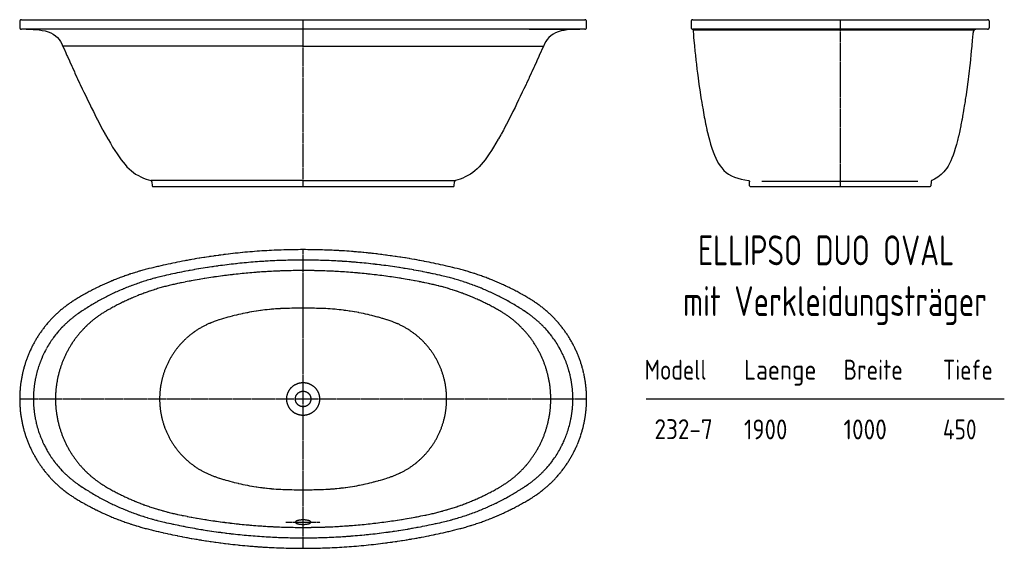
# Model space of a CAD drawing. Extents: x 33 to 3333, y 190 to 1960.
import ezdxf
from ezdxf.enums import TextEntityAlignment as Align

# ---------------------------------------------------------------- set-up
doc = ezdxf.new("R2010")
doc.units = 0
doc.header["$MEASUREMENT"] = 0
for name, pattern in [('AUSGEZOGEN', [16, 16, 0]), ('HILFSLINIE', [16, 16, 0]), ('MITTELLINIE', [13, 9.34, -1.22, 1.22, -1.22])]:
    doc.linetypes.add(name, pattern=pattern)
for name, color, linetype in [('2D-TEXT', 7, 'AUSGEZOGEN'), ('HILFSLINIE', 8, 'HILFSLINIE'), ('MITTELLINIE', 8, 'MITTELLINIE'), ('SICHTBARE_KANTE', 7, 'AUSGEZOGEN')]:
    doc.layers.add(name, color=color, linetype=linetype)
doc.styles.add('DIN-6776', font='isocp')

msp = doc.modelspace()

# ---------------------------------------------------------------- linework, layer by layer
at = {"layer": 'HILFSLINIE'}
for p, q in [((2520.189697, 1420.080688), (3042.699463, 1420.080688)), ((2132.999756, 690.295532), (3332.999756, 690.295532))]:
    msp.add_line(p, q, dxfattribs=at)
for points in [[(149.345093, 1928.446289), (136.923218, 1928.446289), (125.24353, 1928.446289), (116.119995, 1928.446289), (107.575073, 1928.446289), (99.56971, 1928.446289), (92.184456, 1928.446289), (85.492561, 1928.446045), (78.053596, 1928.446045), (71.620491, 1928.446289), (66.2201, 1928.446289), (61.762093, 1928.446289), (58.414925, 1928.446289), (56.198128, 1928.446289), (55.170296, 1928.446289)], [(225.570679, 1928.446289), (225.114136, 1928.446289), (214.80896, 1928.446289), (204.735718, 1928.446289), (194.867554, 1928.446289), (185.258179, 1928.446289), (173.273315, 1928.446289), (161.04187, 1928.446289), (149.345093, 1928.446289)], [(293.610229, 1928.446289), (268.52478, 1928.446289), (243.861679, 1928.446289), (230.162964, 1928.446289)], [(1740.429077, 1928.446289), (1740.88562, 1928.446289), (1751.190796, 1928.446289), (1761.264038, 1928.446289), (1771.132202, 1928.446289), (1780.741577, 1928.446289), (1792.72644, 1928.446289), (1804.957886, 1928.446289), (1816.654663, 1928.446289)], [(1816.654663, 1928.446289), (1829.076538, 1928.446289), (1840.756226, 1928.446289), (1849.879761, 1928.446289), (1858.424683, 1928.446289), (1866.430054, 1928.446289), (1873.815308, 1928.446289), (1880.507202, 1928.446045), (1887.946167, 1928.446045), (1894.379272, 1928.446289), (1899.779663, 1928.446289), (1904.237671, 1928.446289), (1907.584839, 1928.446289), (1909.801636, 1928.446289), (1910.829468, 1928.446289)], [(982.999817, 1871.364502), (940.443665, 1871.364746), (897.841125, 1871.365356), (855.197083, 1871.365356), (812.538391, 1871.36499), (769.899231, 1871.364136), (727.343079, 1871.362915), (691.710754, 1871.361328), (656.23468, 1871.360107), (620.971008, 1871.359253), (585.983215, 1871.358398), (558.732239, 1871.358032), (531.732727, 1871.357666), (505.028656, 1871.357666), (478.671265, 1871.357666), (455.060425, 1871.358032), (431.832886, 1871.358398), (409.047241, 1871.358643), (386.766968, 1871.358887), (365.065308, 1871.359253), (347.477417, 1871.359619), (330.39978, 1871.359619), (313.886108, 1871.359863), (297.999878, 1871.360107), (282.804565, 1871.360107), (268.36853, 1871.360474), (254.760117, 1871.36084), (242.052597, 1871.36084), (230.309448, 1871.361084), (219.60144, 1871.361328), (209.992065, 1871.361694), (201.537476, 1871.362305), (194.291382, 1871.362549), (188.305054, 1871.363281), (183.610229, 1871.363525), (180.24353, 1871.36377), (178.217163, 1871.364136), (177.897339, 1871.364502)], [(982.999817, 1871.364502), (1025.55603, 1871.364746), (1068.158569, 1871.365356), (1110.802612, 1871.365356), (1153.461304, 1871.36499), (1196.098022, 1871.364136), (1238.656616, 1871.362915), (1274.28894, 1871.361328), (1309.765015, 1871.360107), (1345.028687, 1871.359253), (1380.014038, 1871.358398), (1407.267456, 1871.358032), (1434.266968, 1871.357666), (1460.971069, 1871.357666), (1487.328491, 1871.357666), (1510.939331, 1871.358032), (1534.16687, 1871.358398), (1556.952515, 1871.358643), (1579.232788, 1871.358887), (1600.934448, 1871.359253), (1618.522339, 1871.359619), (1635.599976, 1871.359619), (1652.113647, 1871.359863), (1667.999878, 1871.360107), (1683.19519, 1871.360107), (1697.631226, 1871.360474), (1711.239624, 1871.36084), (1723.947144, 1871.36084), (1735.690308, 1871.361084), (1746.398315, 1871.361328), (1756.00769, 1871.362061), (1764.46228, 1871.362305), (1771.705933, 1871.362549), (1777.694702, 1871.363281), (1782.387085, 1871.363525), (1785.756226, 1871.364136), (1787.782593, 1871.364136), (1788.102417, 1871.364502)], [(982.999817, 1421.613525), (949.718567, 1421.610229), (916.427551, 1421.602295), (883.187805, 1421.591553), (850.038391, 1421.579346), (817.01593, 1421.566284), (793.536926, 1421.556763), (770.177551, 1421.546997), (746.974426, 1421.537231), (723.976379, 1421.527466), (701.249329, 1421.517456), (678.868958, 1421.507324), (656.925598, 1421.497314), (638.163391, 1421.488159), (619.891907, 1421.479248), (602.199036, 1421.470093), (585.17511, 1421.461304), (572.103821, 1421.454224), (559.58429, 1421.446899), (547.670227, 1421.439941), (536.42511, 1421.433228), (525.909973, 1421.426147), (516.185852, 1421.4198), (507.313812, 1421.41333), (499.352386, 1421.406982), (492.355316, 1421.401123), (486.366577, 1421.395386), (481.427612, 1421.389893), (477.57019, 1421.38501), (474.813843, 1421.380371), (473.168335, 1421.376099), (472.631226, 1421.372192)], [(982.999817, 1421.613525), (1016.281067, 1421.610229), (1049.572144, 1421.602295), (1082.81189, 1421.591553), (1115.961304, 1421.579346), (1148.983765, 1421.566284), (1172.462769, 1421.556763), (1195.822144, 1421.546997), (1219.025269, 1421.537231), (1242.023315, 1421.527466), (1264.750366, 1421.517456), (1287.130737, 1421.507324), (1309.074097, 1421.497314), (1327.836304, 1421.488159), (1346.107788, 1421.479248), (1363.800659, 1421.470093), (1380.824585, 1421.461304), (1393.895874, 1421.454224), (1406.415405, 1421.446899), (1418.329468, 1421.439941), (1429.574585, 1421.433228), (1440.089722, 1421.426147), (1449.813843, 1421.4198), (1458.685913, 1421.41333), (1466.644897, 1421.406982), (1473.644409, 1421.401123), (1479.633179, 1421.395386), (1484.572144, 1421.389893), (1488.429565, 1421.38501), (1491.185913, 1421.380371), (1492.831421, 1421.376099), (1493.36853, 1421.372192)]]:
    msp.add_lwpolyline(points, dxfattribs=at)
msp.add_circle((982.999817, 690.295532), 54.999996, dxfattribs=at)
for centre, radius, start, end in [((982.999817, -934.704346), 2089.999756, 77.146049, 102.853943), ((704.916809, 283.971344), 839.999939, 102.853966, 124.432632), ((1261.082886, 283.971344), 839.999939, 55.567364, 77.146027), ((947.450745, 193.735016), 799.999939, 91.804459, 108.945465), ((982.999817, -934.704346), 1929, 88.19558, 91.804413), ((1018.548889, 193.735016), 799.999939, 71.054527, 88.195526), ((426.361572, 690.295532), 347.361359, 124.432724, 235.567261), ((1539.638306, 690.295532), 347.361359, 304.432739, 55.567276), ((777.000061, 690.295532), 274.999969, 108.945526, 251.054581), ((1188.999634, 690.295532), 274.999969, 288.945404, 71.054459), ((947.450745, 1186.856079), 799.999939, 251.054581, 268.195526), ((1018.548889, 1186.856079), 799.999939, 271.804474, 288.945404), ((704.916809, 1096.619751), 839.999939, 235.567368, 257.146027), ((1261.082886, 1096.619751), 839.999939, 282.853973, 304.432617), ((982.999817, 2315.295654), 1929, 268.195557, 271.804413), ((982.999817, 2315.295654), 2089.999756, 257.146057, 282.853943)]:
    msp.add_arc(centre, radius, start, end, dxfattribs=at)
at = {"layer": 'MITTELLINIE'}
for p, q in [((982.999817, 1402.295532), (982.999817, 1960.29541)), ((2782.999756, 1960.29541), (2782.999756, 1402.295532)), ((982.999817, 190.295563), (982.999817, 1190.295532)), ((32.999893, 690.295532), (1932.999878, 690.295532)), ((925.500061, 277.795563), (1040.499634, 277.795563))]:
    msp.add_line(p, q, dxfattribs=at)
at = {"layer": 'SICHTBARE_KANTE'}
for p, q in [((32.999893, 1954.446411), (33.00087, 1934.446411)), ((39.147354, 1960.29541), (1926.852417, 1960.29541)), ((1932.998901, 1934.446411), (1932.998901, 1954.446411)), ((2282.999756, 1954.559082), (2283.000732, 1934.559082)), ((2283.9646, 1957.558716), (2283.804199, 1957.55835)), ((2289.252197, 1960.29541), (3276.747314, 1960.29541)), ((3276.998779, 1957.297363), (3276.998779, 1957.558838)), ((3282.196533, 1957.558838), (3282.035156, 1957.558716)), ((3282.999756, 1934.559082), (3282.999023, 1954.559082)), ((1926.998901, 1928.446289), (39.00087, 1928.446289)), ((78.688362, 1928.039551), (79.152229, 1928.009644)), ((1887.306519, 1928.039307), (1886.847534, 1928.009644)), ((3276.998779, 1928.55896), (2289.000732, 1928.55896)), ((2290.280029, 1926.558838), (3230.773193, 1926.558838)), ((2304.698975, 1928.55896), (2304.698975, 1926.558838)), ((476.07486, 1417.221436), (476.758575, 1404.190674)), ((478.755829, 1402.295532), (1487.243896, 1402.295532)), ((1489.241211, 1404.190674), (1489.924927, 1417.221436)), ((2479.373291, 1404.190186), (2478.68335, 1417.264526)), ((2481.370361, 1402.295532), (3084.635498, 1402.295532)), ((3087.370361, 1418.300415), (3086.632812, 1404.19104))]:
    msp.add_line(p, q, dxfattribs=at)
for points in [[(1932.106323, 1957.446533), (1931.127319, 1958.650513), (1931.117554, 1958.659058)], [(55.170296, 1928.446289), (57.169807, 1928.445068), (65.170296, 1928.406982), (67.985237, 1928.371826)], [(67.985237, 1928.371826), (71.683968, 1928.299561), (74.962776, 1928.202881), (77.455452, 1928.103027), (78.881233, 1928.029785), (79.152229, 1928.009644)], [(79.152229, 1928.009644), (88.746956, 1927.376465), (98.600471, 1926.314941), (108.571167, 1924.723145), (118.475952, 1922.509521), (128.102417, 1919.597778), (137.133179, 1915.97876), (145.492554, 1911.592041), (153.021851, 1906.434326), (159.616089, 1900.532471), (165.245972, 1893.950195), (169.974976, 1886.789307), (173.971558, 1879.196167), (176.837769, 1872.90918)], [(1886.847534, 1928.009644), (1877.252808, 1927.376465), (1867.399292, 1926.314941), (1857.426147, 1924.723145), (1847.523804, 1922.509521), (1837.897339, 1919.597778), (1828.866577, 1915.97876), (1820.507202, 1911.592041), (1812.977905, 1906.434326), (1806.383667, 1900.532471), (1800.753784, 1893.950195), (1796.02478, 1886.789307), (1792.028198, 1879.196167), (1789.161987, 1872.90918)], [(1898.014526, 1928.371826), (1894.315796, 1928.299561), (1891.036987, 1928.202881), (1888.544312, 1928.103027), (1887.11853, 1928.029785), (1886.847534, 1928.009644)], [(1910.829468, 1928.446289), (1908.829956, 1928.445068), (1900.829468, 1928.406982), (1898.014526, 1928.371826)], [(2290.201904, 1924.45166), (2290.321533, 1921.635132), (2290.765869, 1911.187744), (2291.688721, 1900.77002), (2292.689697, 1890.361328), (2294.510986, 1871.474609)], [(2290.22876, 1924.442383), (2290.280029, 1923.02832), (2290.338623, 1921.180176)], [(3261.000244, 1928.55896), (3243.00708, 1928.511963), (3239.987061, 1928.390869), (3237.003662, 1927.957764), (3233.556396, 1926.594482), (3232.050049, 1925.479736), (3230.773193, 1924.10791), (3229.144775, 1921.143799), (3228.248779, 1917.760986), (3227.780029, 1914.274902), (3227.426025, 1910.839844), (3226.779053, 1903.9646), (3224.259521, 1876.455688), (3223.80542, 1871.476807)], [(176.845093, 1872.932739), (177.455444, 1871.773071), (177.775269, 1871.307617)], [(177.543335, 1871.364502), (184.938354, 1854.773926), (192.789917, 1837.303467), (201.005249, 1819.15625), (209.508667, 1800.519775), (218.226929, 1781.566162), (227.091675, 1762.453369), (236.044296, 1743.323975), (248.402695, 1717.22998), (260.704956, 1691.643188), (272.853394, 1666.815552), (284.767456, 1642.955444), (294.083862, 1624.679688), (303.178101, 1607.201904), (312.035522, 1590.578125), (320.639038, 1574.85022), (328.978882, 1560.047363), (336.908569, 1546.426758), (344.579468, 1533.72229), (351.99646, 1521.931274), (359.161987, 1511.041992), (366.312866, 1500.719971), (373.219604, 1491.311157), (379.894409, 1482.779663), (386.356812, 1475.08313), (392.62146, 1468.174561), (400.202026, 1460.567139), (407.540894, 1454.000977), (414.667358, 1448.362183), (421.615601, 1443.534302), (430.651245, 1438.156494), (439.469604, 1433.744873), (448.097534, 1430.052246), (456.532593, 1426.864136), (464.735718, 1424.008911), (472.631226, 1421.372192)], [(1788.456421, 1871.364502), (1781.061401, 1854.773926), (1773.209839, 1837.303467), (1764.994507, 1819.15625), (1756.491089, 1800.519775), (1747.772827, 1781.566406), (1738.908081, 1762.453369), (1729.955444, 1743.323975), (1717.597046, 1717.22998), (1705.2948, 1691.643433), (1693.143921, 1666.815552), (1681.2323, 1642.955688), (1671.915894, 1624.679688), (1662.821655, 1607.202271), (1653.964233, 1590.578369), (1645.360718, 1574.85022), (1637.020874, 1560.047363), (1629.091187, 1546.426758), (1621.420288, 1533.72229), (1614.003296, 1521.931274), (1606.837769, 1511.042236), (1599.68689, 1500.719971), (1592.780151, 1491.311401), (1586.105347, 1482.779663), (1579.642944, 1475.083374), (1573.378296, 1468.174561), (1565.797729, 1460.567139), (1558.458862, 1454.001221), (1551.332397, 1448.362183), (1544.384155, 1443.534302), (1535.348511, 1438.156494), (1526.530151, 1433.744873), (1517.902222, 1430.052246), (1509.467163, 1426.864136), (1501.264038, 1424.008911), (1493.36853, 1421.372192)], [(1788.222046, 1871.307617), (1788.544312, 1871.773071), (1789.154663, 1872.932739)], [(2294.510986, 1871.474609), (2297.626221, 1841.143799), (2301.024658, 1811.115112), (2304.652588, 1781.630615), (2308.45874, 1752.89978), (2312.408936, 1725.101318), (2316.395752, 1698.852051), (2320.470459, 1673.761963), (2324.62085, 1649.924072), (2328.837158, 1627.406982), (2332.657959, 1608.459229), (2336.530029, 1590.624756), (2340.463135, 1573.914307), (2344.462158, 1558.326538), (2348.536865, 1543.851685), (2352.699463, 1530.470337), (2356.9646, 1518.15564), (2361.342041, 1506.873291), (2365.934326, 1496.404785), (2370.68042, 1486.916626), (2375.592529, 1478.355225), (2380.690186, 1470.663818), (2385.990479, 1463.783081), (2393.258545, 1455.894531), (2400.927002, 1449.148926), (2409.025146, 1443.406494), (2418.766357, 1437.927368), (2429.095947, 1433.383911), (2440.016357, 1429.610962), (2451.505615, 1426.471924), (2463.519775, 1423.863892), (2475.997803, 1421.726196)], [(3223.80542, 1871.476807), (3221.078369, 1843.162598), (3218.114502, 1815.103149), (3214.957764, 1787.503052), (3211.649658, 1760.540161), (3208.217041, 1734.368286), (3204.686768, 1709.117554), (3201.28833, 1686.249512), (3197.83374, 1664.369019), (3194.332764, 1643.533081), (3190.790283, 1623.784546), (3187.213623, 1605.15271), (3183.602783, 1587.65332), (3179.957764, 1571.29126), (3176.273682, 1556.060303), (3172.552979, 1541.944336), (3168.78833, 1528.918579), (3165.043213, 1517.154663), (3161.251709, 1506.372803), (3157.408936, 1496.529907), (3153.51001, 1487.578491), (3149.015381, 1478.422363), (3144.44751, 1470.269897), (3139.813721, 1463.037842), (3135.123779, 1456.641357), (3130.387451, 1450.995239), (3125.621826, 1446.016968), (3120.85376, 1441.626709), (3116.110107, 1437.750366), (3110.243408, 1433.503784), (3104.572021, 1429.849365), (3099.210693, 1426.699341), (3094.298584, 1423.997925), (3090.001709, 1421.726196)], [(2475.997803, 1421.726196), (2476.354248, 1421.667236), (2476.700928, 1421.579102), (2477.338135, 1421.244019), (2477.823975, 1420.714478), (2478.168213, 1420.080688), (2478.456299, 1419.176147), (2478.612549, 1418.233765), (2478.68335, 1417.264526)], [(957.46051, 279.201813), (957.204895, 278.735016), (957.051331, 278.266266), (956.999573, 277.795563), (957.051331, 277.32486), (957.204895, 276.85611), (957.46051, 276.389313), (957.816711, 275.930328), (958.272034, 275.477203), (958.825256, 275.033844), (959.47467, 274.602203), (960.216125, 274.182281), (961.046936, 273.776031), (961.965637, 273.38736), (962.966614, 273.014313), (964.046936, 272.660797), (965.201965, 272.328766), (966.426331, 272.016266), (967.717346, 271.727203), (969.06842, 271.463531), (970.473938, 271.223297), (971.929504, 271.008453), (973.428772, 270.822906), (974.965393, 270.66275), (976.533752, 270.531891), (978.127747, 270.428375), (979.741272, 270.354156), (981.367249, 270.311188), (982.999817, 270.295563), (984.632385, 270.311188), (986.258362, 270.354156), (987.871887, 270.428375), (989.465881, 270.531891), (991.034241, 270.66275), (992.570862, 270.822906), (994.070129, 271.008453), (995.525696, 271.223297), (996.931213, 271.463531), (998.282288, 271.727203), (999.573303, 272.016266), (1000.797668, 272.328766), (1001.952698, 272.660797), (1003.03302, 273.014313), (1004.033997, 273.38736), (1004.952698, 273.776031), (1005.783508, 274.182281), (1006.524963, 274.602203), (1007.174377, 275.033844)], [(1009.000061, 277.795563), (1008.948303, 278.266266), (1008.794739, 278.735016), (1008.539124, 279.201813), (1008.182922, 279.660797), (1007.7276, 280.113922), (1007.174377, 280.557281), (1006.524963, 280.988922), (1005.783508, 281.408844), (1004.952698, 281.815094), (1004.033997, 282.203766), (1003.03302, 282.576813), (1001.952698, 282.930328), (1000.797668, 283.26236), (999.573303, 283.57486), (998.282288, 283.863922), (996.931213, 284.127594), (995.525696, 284.367828), (994.070129, 284.580719), (992.570862, 284.768219), (991.034241, 284.928375), (989.465881, 285.059235), (987.871887, 285.16275), (986.258362, 285.236969), (984.632385, 285.279938), (982.999817, 285.295563), (981.367249, 285.279938), (979.741272, 285.236969), (978.127747, 285.16275), (976.533752, 285.059235), (974.965393, 284.928375), (973.428772, 284.768219), (971.929504, 284.580719), (970.473938, 284.367828), (969.06842, 284.127594), (967.717346, 283.863922), (966.426331, 283.57486), (965.201965, 283.26236), (964.046936, 282.930328), (962.966614, 282.576813), (961.965637, 282.203766), (961.046936, 281.815094), (960.216125, 281.408844), (959.47467, 280.988922), (958.825256, 280.557281), (958.272034, 280.113922), (957.816711, 279.660797), (957.46051, 279.201813)], [(1007.174377, 275.033844), (1007.7276, 275.477203), (1008.182922, 275.930328), (1008.539124, 276.389313), (1008.794739, 276.85611), (1008.948303, 277.32486), (1009.000061, 277.795563)]]:
    msp.add_lwpolyline(points, dxfattribs=at)
msp.add_circle((982.999817, 690.295532), 26, dxfattribs=at)
for centre, radius, start, end in [((39.00087, 1954.446411), 6, 150.006561, 180), ((39.00087, 1954.294678), 6.002465, 88.601624, 148.321121), ((1926.998901, 1954.294678), 6.002468, 31.680172, 91.398369), ((1926.998901, 1954.446411), 6, 0, 29.993132), ((2289.000732, 1954.559082), 6, 150.007874, 180), ((2289.000732, 1954.297485), 6.000044, 87.574646, 147.075531), ((3276.998779, 1954.297485), 6.000048, 32.924469, 92.425346), ((3276.998779, 1954.559082), 6, 0, 29.98995), ((39.00087, 1934.446411), 6, 180, 270), ((1926.998901, 1934.446411), 6, 270, 0), ((2289.000732, 1934.559082), 6, 180, 270), ((2292.198975, 1924.559082), 2, 90, 183.078949), ((3276.998779, 1934.559082), 6, 270, 0), ((471.566772, 1416.984985), 4.514198, 2.123103, 76.36171), ((1494.432983, 1416.984985), 4.514198, 103.639038, 177.876892), ((3091.908447, 1417.538818), 4.601587, 114.482567, 183.418762), ((478.755829, 1404.295532), 2, 183.005341, 270), ((1487.243896, 1404.295532), 2, 270, 356.994751), ((2481.370361, 1404.295532), 2, 183.019592, 270), ((3084.635498, 1404.295532), 2, 270, 357.005219), ((982.999817, -939.704346), 2129.999756, 75.960732, 104.039253), ((679.766418, 272.957672), 879.999939, 104.039253, 121.601845), ((1286.233276, 272.957672), 879.999939, 58.398144, 75.960739), ((982.999817, -934.704346), 2054.999756, 78.186836, 101.813164), ((726.074646, 293.715485), 799.999939, 101.813141, 120.443237), ((1239.924927, 293.715485), 799.999939, 59.556755, 78.186852), ((422.999878, 690.295532), 389.999969, 121.601845, 238.398132), ((1542.999878, 690.295532), 389.999969, 301.601837, 58.398163), ((492.999725, 690.295532), 339.999969, 120.443199, 239.556808), ((1473.000122, 690.295532), 339.999969, 300.443146, 59.556831), ((726.074646, 1086.87561), 799.999939, 239.556747, 258.186859), ((1239.924927, 1086.87561), 799.999939, 281.813141, 300.443237), ((679.766418, 1107.633423), 879.999939, 238.398132, 255.960724), ((1286.233276, 1107.633423), 879.999939, 284.039246, 301.601868), ((982.999817, 2315.295654), 2054.999756, 258.186829, 281.813171), ((982.999817, 2320.295654), 2129.999756, 255.960724, 284.039246)]:
    msp.add_arc(centre, radius, start, end, dxfattribs=at)

# ---------------------------------------------------------------- texts
at = {"layer": '2D-TEXT', "style": 'DIN-6776'}
for s, height, rotation, width, p, p2 in [('ELLIPSO DUO OVAL', 100, 0.000032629, 0.770104, (2306.404297, 1138.06311), (3165.070801, 1138.063599)), ('mit Verkleidungsträger', 100, 0.000034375, 0.74052, (2256.404541, 968.063049), (3274.804443, 968.06366)), ('Modell', 66.666664, 0.000033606, 0.854795, (2127.397949, 754.961548), (2335.397949, 754.96167)), ('Breite', 66.666664, 0.000035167, 0.839873, (2794.063965, 754.959595), (2992.833984, 754.959717)), ('Tiefe', 66.666664, 0.000041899, 0.848305, (3127.396484, 754.959595), (3294.229736, 754.959717)), ('Laenge', 66.666664, 0.000028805, 0.898766, (2460.730957, 754.961548), (2703.397705, 754.96167)), ('232-7', 66.666664, 0.000035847, 0.873134, (2160.649902, 555.88147), (2355.649902, 555.881592))]:
    msp.add_text(s, height=height, rotation=rotation, dxfattribs=dict(at, width=width)).set_placement(p, p2, align=Align.FIT)
for s, width, p, p2 in [('1900', 0.887225, (2460.72998, 554.961548), (2605.896729, 554.961548)), ('1000', 0.88849, (2794.062988, 554.959595), (2939.229736, 554.959595)), ('450', 0.824074, (3127.396484, 554.959595), (3240.063232, 554.959595))]:
    msp.add_text(s, height=66.666664, dxfattribs=dict(at, width=width)).set_placement(p, p2, align=Align.FIT)

doc.saveas('drawing.dxf')
